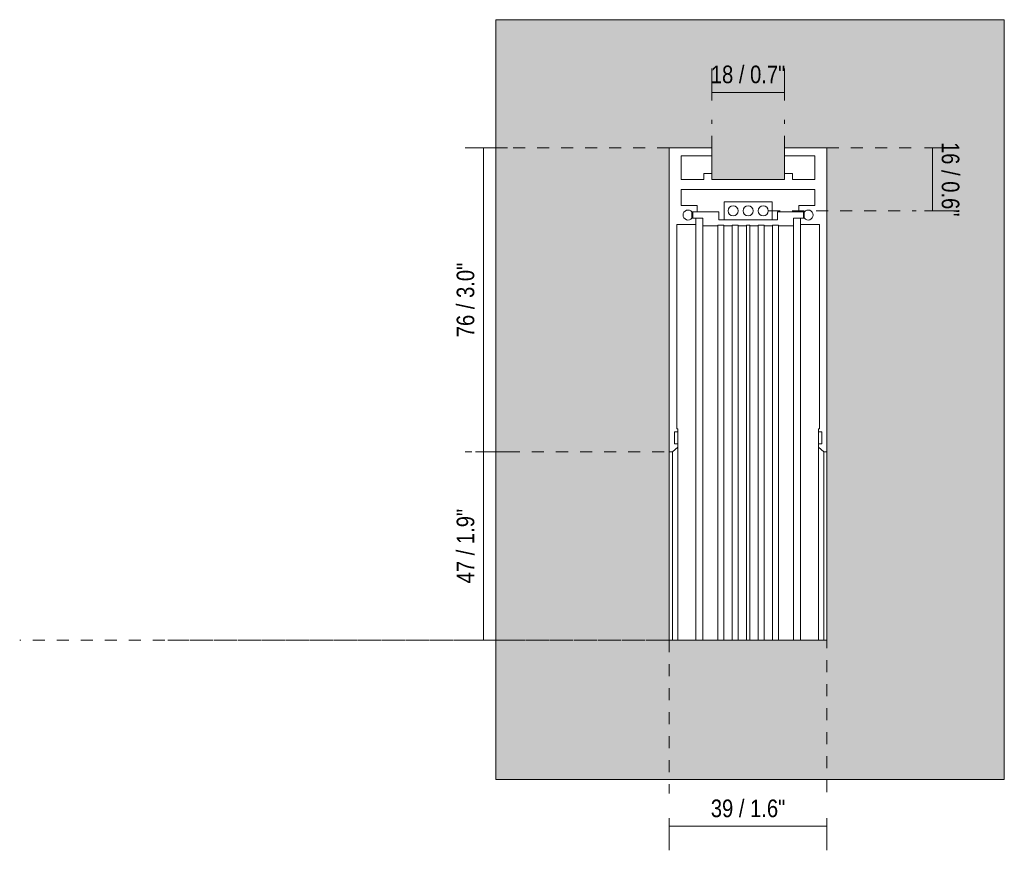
# Model space of a CAD drawing. Header units: millimetres. Extents: x -6732 to -5755, y 173 to 6741.
# Tile 1 of 4: x -6732 to -6486, y 189 to 397. Entities that reach past the tile are written whole.
import ezdxf

# ---------------------------------------------------------------- set-up
doc = ezdxf.new("R2010")
doc.units = ezdxf.units.MM
doc.linetypes.add('Dash', pattern=[6, 3, -3])
doc.layers.add('A-ANNO-DIMS', color=7, linetype='Dash', lineweight=9, true_color=0xd2d2d2)
for name, color, linetype, lineweight in [('A-ANNO-DIMS-2', 7, 'Continuous', 9), ('A-WALL', 7, 'Continuous', 9), ('E-LITE-EQPM', 7, 'Continuous', 20)]:
    doc.layers.add(name, color=color, linetype=linetype, lineweight=lineweight)
doc.styles.add('Arial Narrow', font='ARIALN.TTF', dxfattribs={"height": 4.4})
doc.dimstyles.new('FARO_-_2_2mm_Arial_Narrow_mm_Inch_Left', dxfattribs={"dimscale": 304.8, "dimtxt": 4.503096, "dimasz": 0, "dimexe": 0.019685, "dimexo": 0.0625, "dimgap": 0.003281, "dimtad": 1, "dimdec": 0, "dimzin": 0, "dimdsep": 46, "dimtxsty": 'Arial Narrow', "dimblk1": 'NONE', "dimblk2": 'NONE', "dimsah": 1, "dimcen": 0.09, "dimadec": 0, "dimazin": 0, "dimtfac": 1, "dimtdec": 4, "dimtix": 1, "dimtmove": 0, "dimatfit": 3, "dimfxl": 0.006562, "dimfxlon": 1, "dimtvp": 1, "dimtolj": 1, "dimtzin": 0, "dimarcsym": 2})
doc.dimstyles.new('FARO_-_2_2mm_Arial_Narrow_mm_Inch_Right', dxfattribs={"dimscale": 304.8, "dimtxt": 4.503096, "dimasz": 0, "dimexe": 0.019685, "dimexo": 0.0625, "dimgap": 0.003281, "dimtad": 1, "dimdec": 0, "dimzin": 0, "dimdsep": 46, "dimtxsty": 'Arial Narrow', "dimblk1": 'NONE', "dimblk2": 'NONE', "dimsah": 1, "dimcen": 0.09, "dimadec": 0, "dimazin": 0, "dimtfac": 1, "dimtdec": 4, "dimtix": 1, "dimtmove": 0, "dimatfit": 3, "dimfxl": 0.006562, "dimfxlon": 1, "dimtvp": 1, "dimtolj": 1, "dimtzin": 0, "dimarcsym": 2})

# ---------------------------------------------------------------- blocks, each defined once
blk = doc.blocks.new('5020211202 - 5020211202 NESO Accessory inner corner-563276-Alzado_PDF')
at = {"layer": 'E-LITE-EQPM'}
for p, q in [((-6569.95, 365), (-6559.35, 365)), ((-6569.95, 289), (-6569.95, 365)), ((-6559.35, 365), (-6559.35, 363)), ((-6541.15, 365), (-6530.55, 365)), ((-6541.15, 363), (-6541.15, 365)), ((-6530.55, 365), (-6530.55, 289)), ((-6566.95, 363), (-6566.95, 357.1)), ((-6559.35, 363), (-6566.95, 363)), ((-6559.35, 358.6), (-6559.35, 363)), ((-6541.15, 358.6), (-6541.15, 363)), ((-6533.55, 363), (-6541.15, 363)), ((-6533.55, 357.1), (-6533.55, 363)), ((-6566.95, 357.1), (-6561.35, 357.1)), ((-6561.35, 358.6), (-6559.35, 358.6)), ((-6561.35, 357.1), (-6561.35, 358.6)), ((-6559.35, 358.6), (-6559.35, 357.1)), ((-6559.35, 357.1), (-6550.25, 357.1)), ((-6550.25, 357.1), (-6541.15, 357.1)), ((-6541.15, 358.6), (-6539.15, 358.6)), ((-6541.15, 357.1), (-6541.15, 358.6)), ((-6539.15, 358.6), (-6539.15, 357.1)), ((-6539.15, 357.1), (-6533.55, 357.1)), ((-6566.95, 354.6), (-6566.95, 350.6)), ((-6550.25, 354.6), (-6566.95, 354.6)), ((-6533.55, 354.6), (-6550.25, 354.6)), ((-6533.55, 350.6), (-6533.55, 354.6)), ((-6566.95, 350.6), (-6562.95, 350.6)), ((-6562.95, 350.6), (-6562.95, 349)), ((-6544.25, 351.5), (-6556.25, 351.5)), ((-6556.25, 351.5), (-6556.25, 347)), ((-6544.25, 347), (-6544.25, 351.5)), ((-6537.55, 350.6), (-6533.55, 350.6)), ((-6537.55, 349), (-6537.55, 350.6)), ((-6564.29, 347.4), (-6564.29, 349)), ((-6562.95, 349), (-6564.29, 349)), ((-6564.29, 347.4), (-6563.35, 347.4)), ((-6557.56, 349), (-6564.06, 349)), ((-6564.06, 349), (-6564.06, 347.4)), ((-6564.06, 347.4), (-6561.56, 347.4)), ((-6563.35, 347.4), (-6563.35, 345.8)), ((-6561.56, 347.4), (-6561.56, 345.5)), ((-6557.56, 347), (-6557.56, 349)), ((-6550.25, 347), (-6557.56, 347)), ((-6556.25, 347), (-6544.25, 347)), ((-6542.93, 347), (-6550.25, 347)), ((-6536.43, 349), (-6542.93, 349)), ((-6542.93, 349), (-6542.93, 347)), ((-6538.93, 345.5), (-6538.93, 347.4)), ((-6538.93, 347.4), (-6536.43, 347.4)), ((-6536.21, 349), (-6537.55, 349)), ((-6537.15, 347.4), (-6536.21, 347.4)), ((-6537.15, 345.8), (-6537.15, 347.4)), ((-6536.43, 347.4), (-6536.43, 349)), ((-6536.21, 347.4), (-6536.21, 349)), ((-6568.05, 345.8), (-6568.05, 294.8)), ((-6567.85, 345.8), (-6568.05, 345.8)), ((-6563.35, 345.8), (-6567.85, 345.8)), ((-6563.35, 242), (-6563.35, 345.8)), ((-6561.56, 242), (-6561.56, 345.5)), ((-6561.56, 345.5), (-6557.83, 345.5)), ((-6557.83, 345.5), (-6557.83, 345.7)), ((-6557.83, 345.7), (-6556.33, 345.7)), ((-6557.83, 242), (-6557.83, 345.5)), ((-6556.33, 345.7), (-6556.33, 345.5)), ((-6556.33, 242), (-6556.33, 345.5)), ((-6556.33, 345.5), (-6554.23, 345.5)), ((-6554.23, 345.5), (-6554.23, 345.7)), ((-6554.23, 345.7), (-6552.73, 345.7)), ((-6554.23, 242), (-6554.23, 345.5)), ((-6552.73, 345.7), (-6552.73, 345.5)), ((-6552.73, 242), (-6552.73, 345.5)), ((-6552.73, 345.5), (-6550.63, 345.5)), ((-6550.63, 345.5), (-6550.63, 345.7)), ((-6550.63, 345.7), (-6550.25, 345.7)), ((-6550.63, 242), (-6550.63, 345.5)), ((-6550.25, 345.7), (-6549.86, 345.7)), ((-6549.86, 345.7), (-6549.86, 345.5)), ((-6549.86, 242), (-6549.86, 345.5)), ((-6549.86, 345.5), (-6547.76, 345.5)), ((-6547.76, 345.5), (-6547.76, 345.7)), ((-6547.76, 345.7), (-6546.26, 345.7)), ((-6547.76, 242), (-6547.76, 345.5)), ((-6546.26, 345.7), (-6546.26, 345.5)), ((-6546.26, 242), (-6546.26, 345.5)), ((-6546.26, 345.5), (-6544.16, 345.5)), ((-6544.16, 345.5), (-6544.16, 345.7)), ((-6544.16, 345.7), (-6542.66, 345.7)), ((-6544.16, 242), (-6544.16, 345.5)), ((-6542.66, 345.7), (-6542.66, 345.5)), ((-6542.66, 242), (-6542.66, 345.5)), ((-6542.66, 345.5), (-6538.93, 345.5)), ((-6538.93, 345.5), (-6538.93, 242)), ((-6537.15, 242), (-6537.15, 345.8)), ((-6532.65, 345.8), (-6537.15, 345.8)), ((-6532.45, 345.8), (-6532.65, 345.8)), ((-6532.45, 294.8), (-6532.45, 345.8)), ((-6568.65, 294), (-6568.65, 291)), ((-6568.65, 294), (-6567.85, 294)), ((-6568.05, 294.8), (-6567.85, 294.8)), ((-6567.85, 294.8), (-6567.85, 294)), ((-6567.85, 291), (-6567.85, 294)), ((-6532.65, 294.8), (-6532.45, 294.8)), ((-6532.65, 294), (-6532.65, 294.8)), ((-6532.65, 291), (-6532.65, 294)), ((-6532.65, 294), (-6531.85, 294)), ((-6531.85, 291), (-6531.85, 294)), ((-6568.65, 291), (-6567.85, 291)), ((-6567.85, 291), (-6567.85, 290.22)), ((-6532.65, 291), (-6531.85, 291)), ((-6532.65, 290.22), (-6532.65, 291)), ((-6569.95, 289), (-6569.95, 242)), ((-6569.14, 289), (-6569.95, 289)), ((-6567.85, 290.22), (-6569.14, 289)), ((-6569.14, 242), (-6569.14, 289)), ((-6567.85, 242), (-6567.85, 290.22)), ((-6532.65, 242), (-6532.65, 290.22)), ((-6531.35, 289), (-6532.65, 290.22)), ((-6531.35, 242), (-6531.35, 289)), ((-6530.55, 289), (-6531.35, 289)), ((-6530.55, 242), (-6530.55, 289)), ((-6569.14, 242), (-6569.95, 242)), ((-6567.85, 242), (-6569.14, 242)), ((-6563.35, 242), (-6567.85, 242)), ((-6561.56, 242), (-6563.35, 242)), ((-6557.83, 242), (-6561.56, 242)), ((-6556.33, 242), (-6557.83, 242)), ((-6554.23, 242), (-6556.33, 242)), ((-6552.73, 242), (-6554.23, 242)), ((-6550.63, 242), (-6552.73, 242)), ((-6550.25, 242), (-6550.63, 242)), ((-6549.86, 242), (-6550.25, 242)), ((-6547.76, 242), (-6549.86, 242)), ((-6546.26, 242), (-6547.76, 242)), ((-6544.16, 242), (-6546.26, 242)), ((-6542.66, 242), (-6544.16, 242)), ((-6538.93, 242), (-6542.66, 242)), ((-6537.15, 242), (-6538.93, 242)), ((-6532.65, 242), (-6537.15, 242)), ((-6531.35, 242), (-6532.65, 242)), ((-6530.55, 242), (-6531.35, 242))]:
    blk.add_line(p, q, dxfattribs=at)
for centre, start, end in [((-6565.25, 348.2), 39.7031, 320.2969), ((-6554.01, 349.25), 0, 180), ((-6550.25, 349.25), 0, 180), ((-6546.48, 349.25), 0, 180), ((-6535.24, 348.2), 219.7031, 140.2969), ((-6554.01, 349.25), 180, 0), ((-6550.25, 349.25), 180, 0), ((-6546.48, 349.25), 180, 0)]:
    blk.add_arc(centre, 1.25, start, end, dxfattribs=at)
blk = doc.blocks.new('DIMBLOCK1-Alzado_PDF')
at = {"layer": 'A-ANNO-DIMS-2', "color": 251, "true_color": 0x5b5b5b}
for p, q in [((-6569.95, 197.48), (-6569.95, 189.48)), ((-6569.95, 195.48), (-6569.95, 197.48)), ((-6530.55, 197.48), (-6530.55, 189.48)), ((-6530.55, 195.48), (-6530.55, 197.48)), ((-6569.95, 195.48), (-6530.55, 195.48))]:
    blk.add_line(p, q, dxfattribs=at)
at = {"layer": 'A-ANNO-DIMS-2', "color": 0, "insert": (-6559.57, 202.16), "char_height": 4.4, "width": 22.3868, "attachment_point": 1, "line_spacing_factor": 0.974696, "style": 'Arial Narrow'}
blk.add_mtext('39 / 1.6"', dxfattribs=at)
blk = doc.blocks.new('_None')
blk = doc.blocks.new('DIMBLOCK2-Alzado_PDF')
at = {"layer": 'A-ANNO-DIMS-2', "color": 251, "true_color": 0x5b5b5b}
for p, q in [((-6616.39, 289), (-6618.39, 289)), ((-6616.89, 289), (-6610.39, 289)), ((-6616.39, 289), (-6616.39, 242)), ((-6616.39, 242), (-6618.39, 242)), ((-6616.89, 242), (-6610.39, 242))]:
    blk.add_line(p, q, dxfattribs=at)
at = {"layer": 'A-ANNO-DIMS-2', "color": 0, "insert": (-6623.07, 256.17), "char_height": 4.4, "width": 22.3868, "attachment_point": 1, "rotation": 90, "line_spacing_factor": 0.974696, "style": 'Arial Narrow'}
blk.add_mtext('47 / 1.9"', dxfattribs=at)
blk = doc.blocks.new('DIMBLOCK3-Alzado_PDF')
at = {"layer": 'A-ANNO-DIMS-2', "color": 251, "true_color": 0x5b5b5b}
for p, q in [((-6616.39, 365), (-6618.39, 365)), ((-6616.89, 365), (-6610.39, 365)), ((-6616.39, 365), (-6616.39, 289)), ((-6616.39, 289), (-6618.39, 289)), ((-6616.89, 289), (-6610.39, 289))]:
    blk.add_line(p, q, dxfattribs=at)
at = {"layer": 'A-ANNO-DIMS-2', "color": 0, "insert": (-6623.07, 317.67), "char_height": 4.4, "width": 22.3868, "attachment_point": 1, "rotation": 90, "line_spacing_factor": 0.974696, "style": 'Arial Narrow'}
blk.add_mtext('76 / 3.0"', dxfattribs=at)
blk = doc.blocks.new('DIMBLOCK4-Alzado_PDF')
at = {"layer": 'A-ANNO-DIMS-2', "color": 251, "true_color": 0x5b5b5b}
for p, q in [((-6559.35, 376.84), (-6559.35, 384.84)), ((-6541.15, 376.84), (-6541.15, 384.84)), ((-6559.35, 378.84), (-6541.15, 378.84)), ((-6559.35, 378.84), (-6559.35, 376.84)), ((-6541.15, 378.84), (-6541.15, 376.84))]:
    blk.add_line(p, q, dxfattribs=at)
at = {"layer": 'A-ANNO-DIMS-2', "color": 0, "insert": (-6559.57, 385.53), "char_height": 4.4, "width": 22.3868, "attachment_point": 1, "line_spacing_factor": 0.974696, "style": 'Arial Narrow'}
blk.add_mtext('18 / 0.7"', dxfattribs=at)
blk = doc.blocks.new('DIMBLOCK5-Alzado_PDF')
at = {"layer": 'A-ANNO-DIMS-2', "color": 251, "true_color": 0x5b5b5b}
for p, q in [((-6506.17, 365), (-6498.17, 365)), ((-6504.17, 365), (-6506.17, 365)), ((-6504.17, 349.25), (-6504.17, 365)), ((-6506.17, 349.25), (-6498.17, 349.25)), ((-6504.17, 349.25), (-6506.17, 349.25))]:
    blk.add_line(p, q, dxfattribs=at)
at = {"layer": 'A-ANNO-DIMS-2', "color": 0, "insert": (-6497.48, 366.45), "char_height": 4.4, "width": 22.3868, "attachment_point": 1, "rotation": 270, "line_spacing_factor": 0.974696, "style": 'Arial Narrow'}
blk.add_mtext('16 / 0.6"', dxfattribs=at)

msp = doc.modelspace()

# ---------------------------------------------------------------- hatches: boundary and pattern name
at = {"layer": 'A-WALL', "true_color": 0xf7f7f7}
h = msp.add_hatch(color=7, dxfattribs=at)
h.paths.add_polyline_path([(-6535.79, 207.14), (-6486.25, 207.14), (-6486.25, 397), (-6613.25, 397), (-6613.25, 207.14), (-6535.96, 207.14)])
h.paths.add_polyline_path([(-6566.25, 242), (-6569.95, 242), (-6569.95, 365), (-6559.35, 365), (-6559.35, 357.1), (-6541.15, 357.1), (-6541.15, 365), (-6530.55, 365), (-6530.55, 242), (-6566.07, 242)])

# ---------------------------------------------------------------- linework, layer by layer
at = {"layer": 'A-ANNO-DIMS'}
for p, q in [((-6559.35, 365), (-6559.35, 372)), ((-6541.15, 365), (-6541.15, 372)), ((-6569.95, 365), (-6620.97, 365)), ((-6530.55, 365), (-6508.23, 365)), ((-6545.23, 349.25), (-6508.23, 349.25)), ((-6571.25, 289), (-6620.97, 289)), ((-6530.55, 267), (-6530.55, 203.65)), ((-6569.95, 242), (-6732.24, 242)), ((-6572.75, 242), (-6695.2, 242)), ((-6569.95, 242), (-6569.95, 203.65))]:
    msp.add_line(p, q, dxfattribs=at)
at = {"layer": 'A-WALL', "color": 253, "true_color": 0xaaaaaa}
for p, q in [((-6486.25, 397), (-6613.25, 397)), ((-6613.25, 397), (-6613.25, 207.14)), ((-6486.25, 207.14), (-6486.25, 397)), ((-6613.25, 207.14), (-6486.25, 207.14))]:
    msp.add_line(p, q, dxfattribs=at)

# ---------------------------------------------------------------- block references
at = {"layer": 'E-LITE-EQPM'}
msp.add_blockref('5020211202 - 5020211202 NESO Accessory inner corner-563276-Alzado_PDF', (0, 0), dxfattribs=at)

# ---------------------------------------------------------------- dimensions: what is measured, and where the dimension line sits
at = {"layer": 'A-ANNO-DIMS', "color": 251, "linetype": 'Continuous', "true_color": 0x5b5b5b}
for base, p1, p2, dimstyle, override, picture, middle in [((-6541.15, 378.84), (-6559.35, 376.84), (-6541.15, 376.84), 'FARO_-_2_2mm_Arial_Narrow_mm_Inch_Right', {"dimpost": '<>', "dimfxl": 18.2}, 'DIMBLOCK4-Alzado_PDF', (-6550.25, 382.69)), ((-6530.55, 195.48), (-6569.95, 197.48), (-6530.55, 197.48), 'FARO_-_2_2mm_Arial_Narrow_mm_Inch_Left', {"dimpost": '<>', "dimfxl": 39.4}, 'DIMBLOCK1-Alzado_PDF', (-6550.25, 199.32))]:
    dim = msp.add_linear_dim(base=base, p1=p1, p2=p2, dimstyle=dimstyle, override=override, dxfattribs=at)
    dim.commit()
    dim.dimension.update_dxf_attribs({"geometry": picture, "text_midpoint": middle})
for base, p1, p2, dimstyle, override, picture, middle in [((-6616.39, 289), (-6618.39, 365), (-6618.39, 289), 'FARO_-_2_2mm_Arial_Narrow_mm_Inch_Left', {"dimpost": '<>', "dimfxl": 76}, 'DIMBLOCK3-Alzado_PDF', (-6620.24, 327)), ((-6504.17, 365), (-6506.17, 349.25), (-6506.17, 365), 'FARO_-_2_2mm_Arial_Narrow_mm_Inch_Right', {"dimtad": 4, "dimpost": '<>', "dimfxl": 15.747861}, 'DIMBLOCK5-Alzado_PDF', (-6500.32, 357.13)), ((-6616.39, 242), (-6618.39, 289), (-6618.39, 242), 'FARO_-_2_2mm_Arial_Narrow_mm_Inch_Left', {"dimpost": '<>', "dimfxl": 47}, 'DIMBLOCK2-Alzado_PDF', (-6620.24, 265.5))]:
    dim = msp.add_linear_dim(base=base, p1=p1, p2=p2, angle=90, dimstyle=dimstyle, override=override, dxfattribs=at)
    dim.commit()
    dim.dimension.update_dxf_attribs({"geometry": picture, "text_midpoint": middle})

doc.saveas('drawing.dxf')
